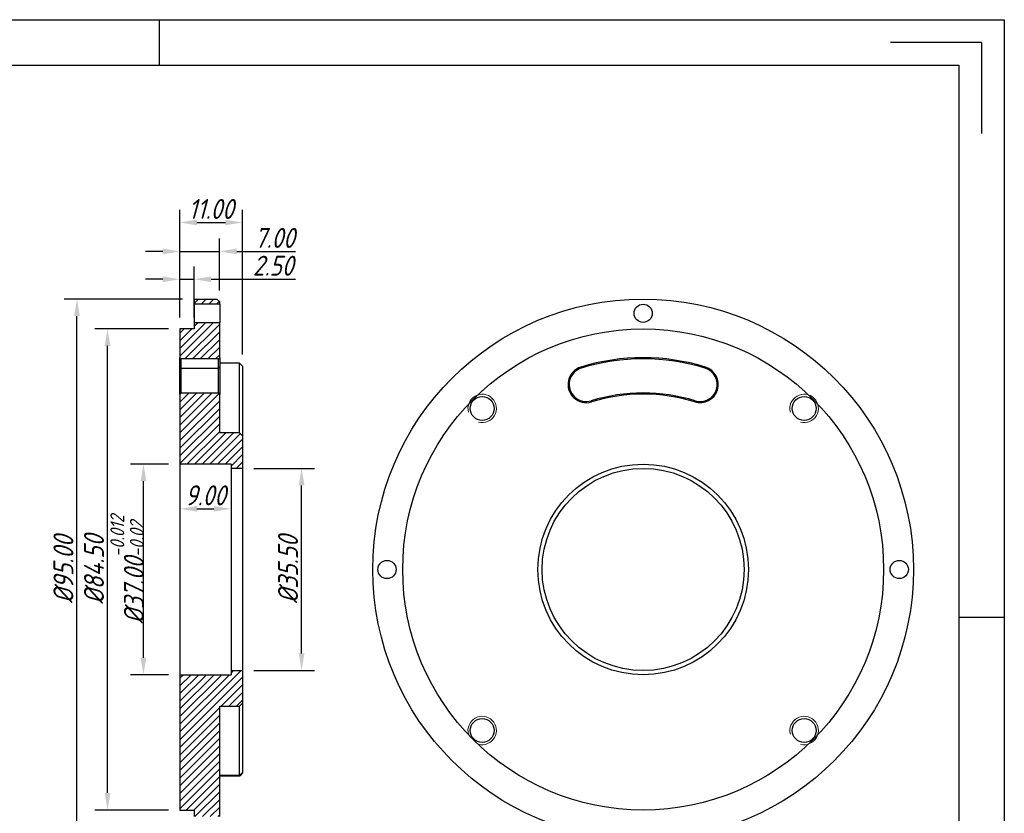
# Model space of a CAD drawing. Header units: inches. Extents: x 2 to 299, y -56 to 154.
# Tile 3 of 3: x 126 to 299, y 14 to 154. Entities that reach past the tile are written whole.
import ezdxf
from ezdxf.enums import TextEntityAlignment as Align

# ---------------------------------------------------------------- set-up
doc = ezdxf.new("R2010")
doc.units = ezdxf.units.IN
doc.layers.add('尺寸', color=7, linetype='Continuous')
doc.styles.add('gb-s', font='gbeitc.shx', dxfattribs={"bigfont": 'gbcbig.shx'})
doc.styles.add('宋体', font='txt')
doc.dimstyles.new('gb', dxfattribs={"dimtxt": 3.5, "dimasz": 3, "dimexe": 2.25, "dimexo": 2, "dimtad": 1, "dimzin": 0, "dimdsep": 46, "dimtxsty": 'gb-s', "dimcen": 2.5, "dimazin": 0, "dimtfac": 1, "dimtmove": 0, "dimatfit": 3, "dimfxl": 1, "dimtzin": 0, "dimarcsym": 0})
pattern_1 = [(45, (-444.5235, -42.9457), (-0.6735192, 0.6735192), [])]

# ---------------------------------------------------------------- blocks, each defined once
blk = doc.blocks.new('*D6')
at = {"color": 0, "lineweight": -2, "transparency": 16777216}
for p, q in [((154.34, 104.78), (133.52, 104.78)), ((135.77, 12.78), (135.77, 101.78)), ((154.34, 9.78), (133.52, 9.78))]:
    blk.add_line(p, q, dxfattribs=at)
at = {"color": 0, "transparency": 16777216}
for points in [[(135.27, 101.78), (136.27, 101.78), (135.77, 104.78)], [(135.27, 12.78), (136.27, 12.78), (135.77, 9.78)]]:
    blk.add_solid(points, dxfattribs=at)
at = {"layer": 'Defpoints', "color": 0, "transparency": 16777216}
for p in [(135.77, 104.78), (156.34, 104.78), (156.34, 9.78)]:
    blk.add_point(p, dxfattribs=at)
at = {"color": 0, "transparency": 16777216, "insert": (133.39, 57.28), "char_height": 3.5, "attachment_point": 5, "rotation": 90, "style": 'gb-s'}
blk.add_mtext('%%C95.00', dxfattribs=at)
blk = doc.blocks.new('*D7')
at = {"color": 0, "lineweight": -2, "transparency": 16777216}
for p, q in [((151.84, 99.53), (138.89, 99.53)), ((141.14, 18.03), (141.14, 96.53)), ((151.84, 15.03), (138.89, 15.03))]:
    blk.add_line(p, q, dxfattribs=at)
at = {"color": 0, "transparency": 16777216}
for points in [[(140.64, 96.53), (141.64, 96.53), (141.14, 99.53)], [(140.64, 18.03), (141.64, 18.03), (141.14, 15.03)]]:
    blk.add_solid(points, dxfattribs=at)
at = {"layer": 'Defpoints', "color": 0, "transparency": 16777216}
for p in [(141.14, 99.53), (153.84, 99.53), (153.84, 15.03)]:
    blk.add_point(p, dxfattribs=at)
at = {"color": 0, "transparency": 16777216, "insert": (138.76, 57.28), "char_height": 3.5, "attachment_point": 5, "rotation": 90, "style": 'gb-s'}
blk.add_mtext('%%C84.50', dxfattribs=at)
blk = doc.blocks.new('*D9')
at = {"color": 0, "lineweight": -2, "transparency": 16777216}
for p, q in [((166.84, 75.03), (177.49, 75.03)), ((175.24, 42.53), (175.24, 72.03)), ((166.84, 39.53), (177.49, 39.53))]:
    blk.add_line(p, q, dxfattribs=at)
at = {"color": 0, "transparency": 16777216}
for points in [[(174.74, 72.03), (175.74, 72.03), (175.24, 75.03)], [(174.74, 42.53), (175.74, 42.53), (175.24, 39.53)]]:
    blk.add_solid(points, dxfattribs=at)
at = {"layer": 'Defpoints', "color": 0, "transparency": 16777216}
for p in [(164.84, 75.03), (175.24, 75.03), (164.84, 39.53)]:
    blk.add_point(p, dxfattribs=at)
at = {"color": 0, "transparency": 16777216, "insert": (172.86, 57.28), "char_height": 3.5, "attachment_point": 5, "rotation": 90, "style": 'gb-s'}
blk.add_mtext('%%C35.50', dxfattribs=at)
blk = doc.blocks.new('*D10')
at = {"color": 0, "lineweight": -2, "transparency": 16777216}
for p, q in [((153.84, 101.53), (153.84, 120.47)), ((164.84, 95.01), (164.84, 120.47)), ((156.84, 118.22), (161.84, 118.22))]:
    blk.add_line(p, q, dxfattribs=at)
at = {"color": 0, "transparency": 16777216}
for points in [[(156.84, 118.72), (156.84, 117.72), (153.84, 118.22)], [(161.84, 118.72), (161.84, 117.72), (164.84, 118.22)]]:
    blk.add_solid(points, dxfattribs=at)
at = {"layer": 'Defpoints', "color": 0, "transparency": 16777216}
for p in [(164.84, 118.22), (153.84, 99.53), (164.84, 93.01)]:
    blk.add_point(p, dxfattribs=at)
at = {"color": 0, "transparency": 16777216, "insert": (159.34, 120.6), "char_height": 3.5, "attachment_point": 5, "style": 'gb-s'}
blk.add_mtext('11.00', dxfattribs=at)
blk = doc.blocks.new('*D11')
at = {"color": 0, "lineweight": -2, "transparency": 16777216}
for p, q in [((153.84, 101.53), (153.84, 110.5)), ((156.34, 101.53), (156.34, 110.5)), ((150.84, 108.25), (147.84, 108.25)), ((153.84, 108.25), (156.34, 108.25)), ((159.34, 108.25), (174.17, 108.25))]:
    blk.add_line(p, q, dxfattribs=at)
at = {"color": 0, "transparency": 16777216}
for points in [[(150.84, 108.75), (150.84, 107.75), (153.84, 108.25)], [(159.34, 108.75), (159.34, 107.75), (156.34, 108.25)]]:
    blk.add_solid(points, dxfattribs=at)
at = {"layer": 'Defpoints', "color": 0, "transparency": 16777216}
for p in [(156.34, 108.25), (153.84, 99.53), (156.34, 99.53)]:
    blk.add_point(p, dxfattribs=at)
at = {"color": 0, "transparency": 16777216, "insert": (170.23, 110.63), "char_height": 3.5, "attachment_point": 5, "style": 'gb-s'}
blk.add_mtext('2.50', dxfattribs=at)
blk = doc.blocks.new('*D12')
at = {"color": 0, "lineweight": -2, "transparency": 16777216}
for p, q in [((153.84, 101.53), (153.84, 115.39)), ((160.84, 106.28), (160.84, 115.39)), ((150.84, 113.14), (147.84, 113.14)), ((153.84, 113.14), (160.84, 113.14)), ((163.84, 113.14), (174.15, 113.14))]:
    blk.add_line(p, q, dxfattribs=at)
at = {"color": 0, "transparency": 16777216}
for points in [[(150.84, 113.64), (150.84, 112.64), (153.84, 113.14)], [(163.84, 113.64), (163.84, 112.64), (160.84, 113.14)]]:
    blk.add_solid(points, dxfattribs=at)
at = {"layer": 'Defpoints', "color": 0, "transparency": 16777216}
for p in [(160.84, 113.14), (160.84, 104.28), (153.84, 99.53)]:
    blk.add_point(p, dxfattribs=at)
at = {"color": 0, "transparency": 16777216, "insert": (170.5, 115.51), "char_height": 3.5, "attachment_point": 5, "style": 'gb-s'}
blk.add_mtext('7.00', dxfattribs=at)
blk = doc.blocks.new('*D13')
at = {"color": 0, "lineweight": -2, "transparency": 16777216}
for p, q in [((153.84, 73.78), (153.84, 65.68)), ((162.84, 73.78), (162.84, 65.68)), ((156.84, 67.93), (159.84, 67.93))]:
    blk.add_line(p, q, dxfattribs=at)
at = {"color": 0, "transparency": 16777216}
for points in [[(156.84, 68.43), (156.84, 67.43), (153.84, 67.93)], [(159.84, 68.43), (159.84, 67.43), (162.84, 67.93)]]:
    blk.add_solid(points, dxfattribs=at)
at = {"layer": 'Defpoints', "color": 0, "transparency": 16777216}
for p in [(153.84, 75.78), (162.84, 75.78), (162.84, 67.93)]:
    blk.add_point(p, dxfattribs=at)
at = {"color": 0, "transparency": 16777216, "insert": (158.34, 70.3), "char_height": 3.5, "attachment_point": 5, "style": 'gb-s'}
blk.add_mtext('9.00', dxfattribs=at)
blk = doc.blocks.new('*D14')
at = {"color": 0, "lineweight": -2, "transparency": 16777216}
for p, q in [((151.84, 75.78), (145.2, 75.78)), ((147.45, 41.78), (147.45, 72.78)), ((151.84, 38.78), (145.2, 38.78))]:
    blk.add_line(p, q, dxfattribs=at)
at = {"color": 0, "transparency": 16777216}
for points in [[(146.95, 72.78), (147.95, 72.78), (147.45, 75.78)], [(146.95, 41.78), (147.95, 41.78), (147.45, 38.78)]]:
    blk.add_solid(points, dxfattribs=at)
at = {"layer": 'Defpoints', "color": 0, "transparency": 16777216}
for p in [(147.45, 75.78), (153.84, 75.78), (153.84, 38.78)]:
    blk.add_point(p, dxfattribs=at)
at = {"color": 0, "transparency": 16777216, "insert": (144.58, 57.28), "char_height": 3.5, "attachment_point": 5, "rotation": 90, "style": 'gb-s'}
blk.add_mtext('%%C37.00{\\H0.7x;\\S-0.012^ -0.02;}', dxfattribs=at)
blk = doc.blocks.new('工程图外发客户模板')
at = {"lineweight": -3}
for p, q in [((1882.1, 1633.7), (2098.61, 1633.7)), ((1990.36, 1633.7), (1990.36, 1627.86)), ((2098.61, 1633.7), (2098.61, 1480.61)), ((2095.69, 1630.78), (2084.03, 1630.78)), ((2095.69, 1630.78), (2095.69, 1619.12)), ((1887.93, 1627.86), (2092.78, 1627.86)), ((2092.78, 1627.86), (2092.78, 1486.44)), ((2098.61, 1557.15), (2092.78, 1557.15))]:
    blk.add_line(p, q, dxfattribs=at)
at = {"layer": '尺寸', "style": '宋体'}
for tag, p in [('BT', (2070.91, 1500.43)), ('ZTRY', (2000.04, 1496.43)), ('ZTRQ', (2018.04, 1496.43)), ('XH', (2070.91, 1496.43)), ('SHRY', (2000.04, 1492.43)), ('SHRQ', (2018.04, 1492.43)), ('BB', (2055.47, 1492.43)), ('BL', (2055.47, 1488.44))]:
    blk.add_attdef(tag, text='', height=2, dxfattribs=at).set_placement(p, align=Align.MIDDLE_CENTER)

msp = doc.modelspace()

# ---------------------------------------------------------------- hatches: boundary and pattern name
at = {"linetype": 'Continuous', "lineweight": 18}
h = msp.add_hatch(dxfattribs=at)
h.set_pattern_fill('ANSI31', scale=0.3, style=0)
h.set_pattern_definition(pattern_1)
h.paths.add_polyline_path([(160.345, 104.776), (156.345, 104.776), (156.345, 103.876), (160.845, 103.876), (160.845, 104.276)], flags=0)
h = msp.add_hatch(dxfattribs=at)
h.set_pattern_fill('ANSI31', scale=0.3, style=0)
h.set_pattern_definition(pattern_1)
h.paths.add_polyline_path([(160.645, 94.276), (160.845, 94.476), (160.845, 100.676), (156.345, 100.676), (156.345, 99.526), (153.845, 99.526), (153.845, 94.476), (154.045, 94.276)], flags=0)
h = msp.add_hatch(dxfattribs=at)
h.set_pattern_fill('ANSI31', scale=0.3, style=0)
h.set_pattern_definition(pattern_1)
h.paths.add_polyline_path([(160.645, 88.276), (154.045, 88.276), (153.845, 88.076), (153.845, 75.776), (162.845, 75.776), (162.845, 75.026), (164.845, 75.026), (164.845, 80.776), (164.345, 81.276), (160.845, 81.276), (160.845, 88.076)], flags=0)
h = msp.add_hatch(dxfattribs=at)
h.set_pattern_fill('ANSI31', scale=0.3, style=0)
h.set_pattern_definition(pattern_1)
h.paths.add_polyline_path([(156.345, 13.876), (160.845, 13.876), (160.845, 33.276), (164.345, 33.276), (164.845, 33.776), (164.845, 39.526), (162.845, 39.526), (162.845, 38.776), (153.845, 38.776), (153.845, 15.026), (156.345, 15.026)], flags=0)

# ---------------------------------------------------------------- linework, layer by layer
at = {"color": 7, "linetype": 'Continuous', "lineweight": 25}
for p, q in [((156.345, 104.776), (156.345, 103.876)), ((156.345, 104.776), (160.345, 104.776)), ((156.345, 103.876), (156.345, 100.676)), ((160.845, 103.876), (156.345, 103.876)), ((160.845, 104.276), (160.345, 104.776)), ((160.845, 103.876), (160.845, 104.276)), ((160.845, 103.876), (160.845, 100.676)), ((156.345, 100.676), (156.345, 99.526)), ((156.345, 100.676), (160.845, 100.676)), ((160.845, 94.476), (160.845, 100.676)), ((153.845, 99.526), (153.845, 94.476)), ((156.345, 99.526), (153.845, 99.526)), ((153.845, 94.476), (154.045, 94.276)), ((153.845, 92.831), (153.845, 94.476)), ((160.645, 94.276), (154.045, 94.276)), ((154.045, 94.276), (154.045, 92.64)), ((160.645, 94.276), (160.845, 94.476)), ((160.645, 92.64), (160.645, 94.276)), ((160.845, 94.476), (160.845, 92.831)), ((164.345, 93.505), (160.845, 93.505)), ((164.345, 81.276), (164.345, 93.505)), ((164.345, 93.505), (164.845, 93.005)), ((154.045, 92.64), (153.845, 92.831)), ((153.845, 88.076), (153.845, 92.831)), ((154.045, 92.64), (160.645, 92.64)), ((154.045, 92.64), (154.045, 88.276)), ((160.845, 92.831), (160.645, 92.64)), ((160.645, 88.276), (160.645, 92.64)), ((160.845, 92.831), (160.845, 88.076)), ((164.845, 93.005), (164.845, 80.776)), ((224.374, 92.64), (224.315, 92.831)), ((246.198, 92.831), (246.139, 92.64)), ((154.045, 88.276), (153.845, 88.076)), ((154.045, 88.276), (160.645, 88.276)), ((160.845, 88.076), (160.645, 88.276)), ((153.845, 88.076), (153.845, 75.776)), ((160.845, 81.276), (160.845, 88.076)), ((226.139, 86.905), (226.198, 86.714)), ((244.315, 86.714), (244.374, 86.905)), ((164.345, 81.276), (160.845, 81.276)), ((164.845, 80.776), (164.345, 81.276)), ((164.845, 80.776), (164.845, 75.026)), ((162.845, 75.776), (153.845, 75.776)), ((153.845, 75.776), (153.845, 38.776)), ((162.845, 75.776), (162.845, 75.026)), ((164.845, 75.026), (162.845, 75.026)), ((162.845, 75.026), (162.845, 39.526)), ((164.845, 75.026), (164.845, 39.526)), ((153.845, 38.776), (162.845, 38.776)), ((153.845, 38.776), (153.845, 15.026)), ((162.845, 39.526), (162.845, 38.776)), ((162.845, 39.526), (164.845, 39.526)), ((164.845, 39.526), (164.845, 33.776)), ((160.845, 33.276), (164.345, 33.276)), ((160.845, 13.876), (160.845, 33.276)), ((164.345, 33.276), (164.845, 33.776)), ((164.345, 21.135), (164.345, 33.276)), ((164.845, 33.776), (164.845, 21.613)), ((160.845, 21.135), (164.345, 21.135)), ((164.345, 20.97), (160.845, 20.97)), ((164.845, 21.613), (164.345, 21.135)), ((164.345, 20.97), (164.345, 21.135)), ((164.845, 21.613), (164.845, 21.49)), ((153.845, 15.026), (156.345, 15.026)), ((156.345, 15.026), (156.345, 13.876))]:
    msp.add_line(p, q, dxfattribs=at)
for centre, radius in [((235.256, 57.276), 47.5), ((235.256, 102.276), 1.6), ((235.256, 57.276), 42.25), ((206.972, 85.56), 2.1), ((263.541, 85.56), 2.1), ((235.256, 57.276), 18.5), ((235.256, 57.276), 17.75), ((190.256, 57.276), 1.6), ((280.256, 57.276), 1.6), ((206.972, 28.992), 2.1), ((263.541, 28.992), 2.1)]:
    msp.add_circle(centre, radius, dxfattribs=at)
for centre, radius, start, end in [((235.256, 57.276), 37.2, 72.89536, 107.10464), ((235.256, 57.276), 37, 72.89536, 107.10464), ((225.256, 89.772), 3.2, 107.10464, 287.10464), ((225.256, 89.772), 3, 107.10464, 287.10464), ((245.256, 89.772), 3.2, 252.89536, 72.89536), ((245.256, 89.772), 3, 252.89536, 72.89536), ((235.256, 57.276), 31, 72.89536, 107.10464), ((235.256, 57.276), 30.8, 72.89536, 107.10464)]:
    msp.add_arc(centre, radius, start, end, dxfattribs=at)
at = {"color": 7, "linetype": 'Continuous', "lineweight": 18}
for centre in [(206.972, 85.56), (263.541, 85.56), (206.972, 28.992), (263.541, 28.992)]:
    msp.add_arc(centre, 2.5, 255, 195, dxfattribs=at)
at = {"color": 7, "linetype": 'Continuous', "lineweight": 25}
msp.add_open_spline([(164.345, 20.97), (164.511, 21.143), (164.678, 21.316), (164.845, 21.49)], degree=3, dxfattribs=at)

# ---------------------------------------------------------------- block references
at = {"layer": '尺寸', "xscale": 1.371755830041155, "yscale": 1.371755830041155, "zscale": 1.371755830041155}
msp.add_blockref('工程图外发客户模板', (-2580.063, -2087.195), dxfattribs=at)

# ---------------------------------------------------------------- dimensions: what is measured, and where the dimension line sits
for base, p1, p2, picture, middle in [((164.845, 118.224), (153.845, 99.526), (164.845, 93.005), '*D10', (159.345, 120.599)), ((160.845, 113.139), (153.845, 99.526), (160.845, 104.276), '*D12', (170.496, 115.514)), ((162.845, 67.929), (153.845, 75.776), (162.845, 75.776), '*D13', (158.345, 70.304))]:
    dim = msp.add_linear_dim(base=base, p1=p1, p2=p2, dimstyle='gb')
    dim.commit()
    dim.dimension.update_dxf_attribs({"geometry": picture, "text_midpoint": middle})
dim = msp.add_linear_dim(base=(156.345, 108.251), p1=(153.845, 99.526), p2=(156.345, 99.526), dimstyle='gb')
dim.commit()
dim.dimension.update_dxf_attribs({"geometry": '*D11', "text_midpoint": (170.23, 108.251), "dimtype": 160})
for base, p1, p2, text, picture, middle in [((135.766, 104.776), (156.345, 9.776), (156.345, 104.776), '%%C<>', '*D6', (133.391, 57.276)), ((141.139, 99.526), (153.845, 15.026), (153.845, 99.526), '%%C<>', '*D7', (138.764, 57.276)), ((147.448, 75.776), (153.845, 38.776), (153.845, 75.776), '%%C<>{\\H0.7x;\\S-0.012^ -0.02;}', '*D14', (144.577, 57.276)), ((175.238, 75.026), (164.845, 39.526), (164.845, 75.026), '%%C<>', '*D9', (172.863, 57.276))]:
    dim = msp.add_linear_dim(base=base, p1=p1, p2=p2, angle=90, text=text, dimstyle='gb')
    dim.commit()
    dim.dimension.update_dxf_attribs({"geometry": picture, "text_midpoint": middle})

doc.saveas('drawing.dxf')
